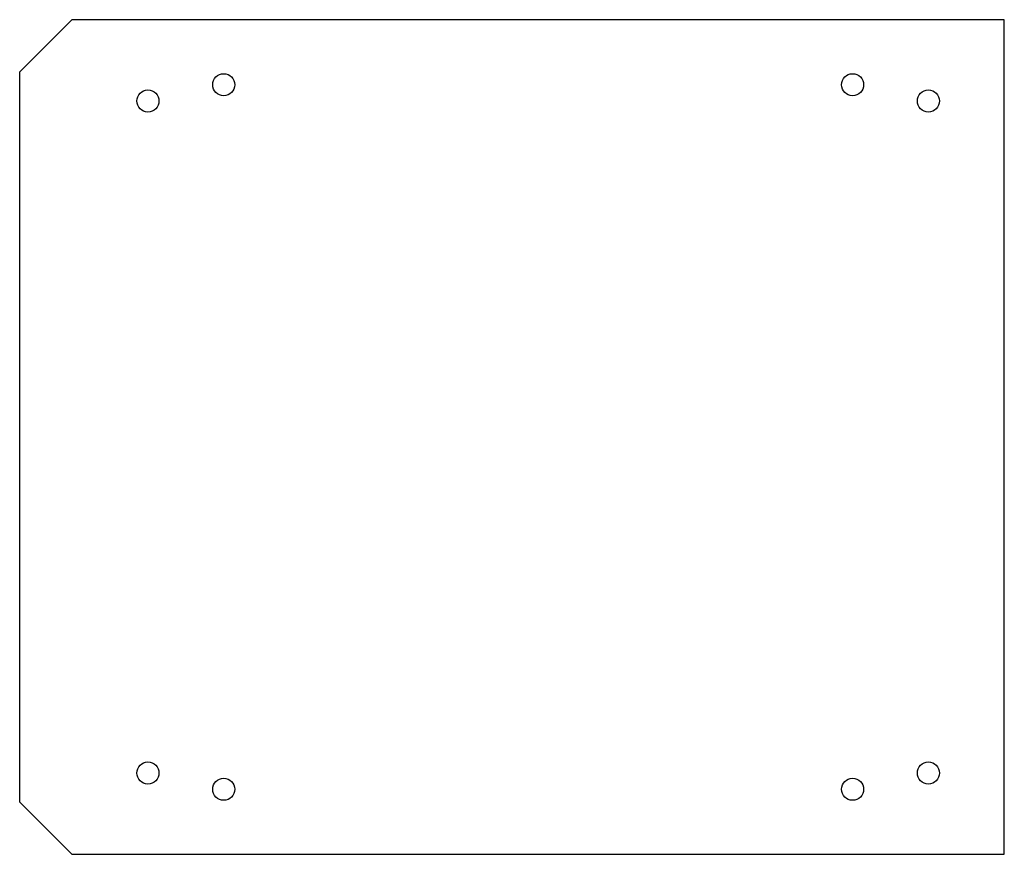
# Model space of a CAD drawing. Header units: millimetres. Extents: x 0 to 455, y 0 to 385.
import ezdxf

# ---------------------------------------------------------------- set-up
doc = ezdxf.new("R2010")
doc.units = ezdxf.units.MM
doc.linetypes.add('SLD-Sürekli', pattern=[0])

msp = doc.modelspace()

# ---------------------------------------------------------------- linework, layer by layer
at = {"color": 7, "linetype": 'SLD-Sürekli', "lineweight": 25}
for p, q in [((0.4, 361.29), (24.51, 385.4)), ((454.51, 385.4), (24.51, 385.4)), ((454.51, 0.4), (454.51, 385.4)), ((0.4, 24.51), (0.4, 361.29)), ((24.51, 0.4), (0.4, 24.51)), ((24.51, 0.4), (454.51, 0.4))]:
    msp.add_line(p, q, dxfattribs=at)
for centre in [(94.51, 355.4), (384.51, 355.4), (59.51, 347.9), (419.51, 347.9), (59.51, 37.9), (419.51, 37.9), (94.51, 30.4), (384.51, 30.4)]:
    msp.add_circle(centre, 5.1, dxfattribs=at)

doc.saveas('drawing.dxf')
